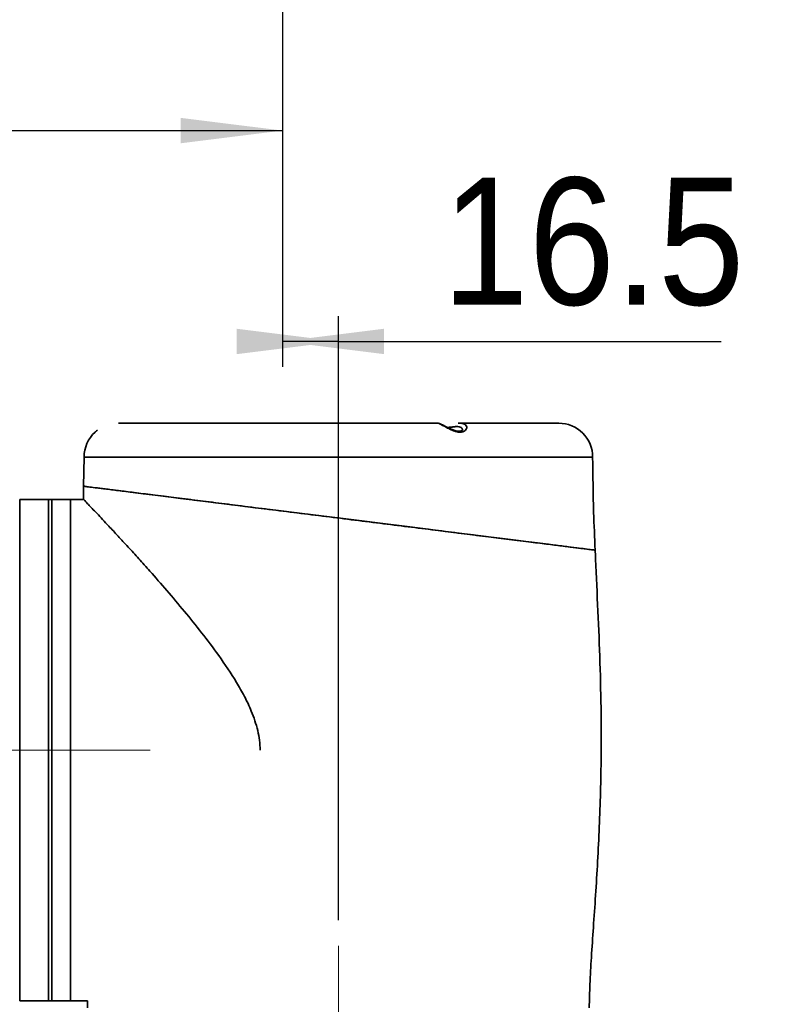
# Model space of a CAD drawing. Header units: millimetres. Extents: x 0 to 134, y 6 to 183.
# Tile 11 of 13: x 119 to 134, y 80 to 100. Entities that reach past the tile are written whole.
import ezdxf

# ---------------------------------------------------------------- set-up
doc = ezdxf.new("R2010")
doc.units = ezdxf.units.MM
doc.linetypes.add('CENTERX2', pattern=[20.32, 12.7, -2.54, 2.54, -2.54])
doc.layers.add('SLD-0', color=179, linetype='Continuous')
doc.layers.add('标注层', color=7, linetype='Continuous')
doc.styles.add('SLDTEXTSTYLE1', font='GOTHIC.TTF', dxfattribs={"width": 0.79431})
doc.styles.add('SLDTEXTSTYLE2', font='GOTHIC.TTF', dxfattribs={"width": 0.913})
doc.dimstyles.new('SLDDIMSTYLE0', dxfattribs={"dimtxt": 2.5, "dimasz": 3.5, "dimexe": 0, "dimexo": 0.0625, "dimtad": 2, "dimlfac": 15, "dimrnd": 1e-09, "dimzin": 12, "dimdsep": 46, "dimtxsty": 'SLDTEXTSTYLE1', "dimblk1": 'NONE', "dimblk2": 'NONE', "dimsah": 1, "dimcen": 0.09, "dimadec": 0, "dimazin": 3, "dimtfac": 1, "dimtofl": 0, "dimtmove": 0, "dimatfit": 3, "dimldrblk": 'NONE', "dimfxl": 0, "dimfrac": 2, "dimtolj": 1, "dimtzin": 12, "dimarcsym": 0})
doc.dimstyles.new('SLDDIMSTYLE1', dxfattribs={"dimtxt": 2.5, "dimasz": 3.5, "dimexe": 0, "dimexo": 0.0625, "dimtad": 2, "dimdec": 1, "dimlfac": 15, "dimrnd": 1e-09, "dimzin": 12, "dimdsep": 46, "dimtxsty": 'SLDTEXTSTYLE1', "dimblk1": 'NONE', "dimblk2": 'NONE', "dimsah": 1, "dimcen": 0.09, "dimadec": 0, "dimazin": 3, "dimtfac": 1, "dimtofl": 0, "dimtmove": 0, "dimatfit": 3, "dimldrblk": 'NONE', "dimfxl": 0, "dimfrac": 2, "dimtolj": 1, "dimtzin": 12, "dimarcsym": 0})

# ---------------------------------------------------------------- blocks, each defined once
blk = doc.blocks.new('_D_1')
at = {"layer": '标注层'}
for p, q in [((112.803, 88.648), (112.803, 68.889)), ((124.913, 76.571), (124.913, 68.889)), ((112.803, 69.389), (124.913, 69.389))]:
    blk.add_line(p, q, dxfattribs=at)
for points in [[(112.803, 69.389), (114.803, 69.139), (114.803, 69.639)], [(124.913, 69.389), (122.913, 69.639), (122.913, 69.139)]]:
    blk.add_solid(points, dxfattribs=at)
at = {"layer": '标注层', "insert": (114.551, 72.611), "char_height": 2.5, "attachment_point": 1, "style": 'SLDTEXTSTYLE2'}
blk.add_mtext('181.65', dxfattribs=at)
blk = doc.blocks.new('_NONE')
blk = doc.blocks.new('_D_2')
at = {"layer": '标注层'}
for p, q in [((123.813, 128.848), (123.813, 97.172)), ((112.803, 94.211), (112.803, 98.172)), ((112.803, 97.672), (95.139, 97.672)), ((112.803, 97.672), (123.813, 97.672))]:
    blk.add_line(p, q, dxfattribs=at)
for points in [[(112.803, 97.672), (114.803, 97.422), (114.803, 97.922)], [(123.813, 97.672), (121.813, 97.922), (121.813, 97.422)]]:
    blk.add_solid(points, dxfattribs=at)
at = {"layer": '标注层', "insert": (95.139, 100.895), "char_height": 2.5, "attachment_point": 1, "style": 'SLDTEXTSTYLE2'}
blk.add_mtext('165.15', dxfattribs=at)
blk = doc.blocks.new('_D_3')
at = {"layer": '标注层'}
for p, q in [((123.813, 128.848), (123.813, 93.023)), ((124.913, 82.135), (124.913, 94.023)), ((124.913, 93.523), (123.813, 93.523)), ((124.913, 93.523), (132.439, 93.523))]:
    blk.add_line(p, q, dxfattribs=at)
for points in [[(124.913, 93.523), (122.913, 93.773), (122.913, 93.273)], [(123.813, 93.523), (125.813, 93.273), (125.813, 93.773)]]:
    blk.add_solid(points, dxfattribs=at)
at = {"layer": '标注层', "insert": (126.956, 96.745), "char_height": 2.5, "attachment_point": 1, "style": 'SLDTEXTSTYLE2'}
blk.add_mtext('16.5', dxfattribs=at)

msp = doc.modelspace()

# ---------------------------------------------------------------- linework, layer by layer
at = {"layer": 'SLD-0', "color": 179, "linetype": 'Continuous', "lineweight": 35}
for p, q in [((126.87934, 91.91483), (120.58572, 91.91483)), ((126.90444, 91.90707), (126.90198, 91.90814)), ((126.92474, 91.89781), (126.91196, 91.90364)), ((126.96206, 91.87962), (126.92474, 91.89781)), ((127.01974, 91.85042), (126.96206, 91.87962)), ((127.08534, 91.8179), (127.01974, 91.85042)), ((129.24625, 91.91483), (127.27496, 91.91483)), ((120.17857, 91.77877), (120.15896, 91.76414)), ((127.14883, 91.7895), (127.08534, 91.8179)), ((127.20485, 91.76936), (127.14883, 91.7895)), ((127.2553, 91.75799), (127.20485, 91.76936)), ((127.29469, 91.75643), (127.2553, 91.75799)), ((127.32483, 91.76264), (127.29469, 91.75643)), ((127.34544, 91.7742), (127.32483, 91.76264)), ((127.35323, 91.78357), (127.34544, 91.7742)), ((127.35325, 91.78326), (127.35323, 91.78357)), ((119.91292, 91.24816), (119.9023, 90.67371)), ((119.9023, 90.67362), (119.89749, 90.41392)), ((119.91046, 90.67347), (119.91665, 90.67269)), ((119.91665, 90.67269), (119.96099, 90.66715)), ((119.96099, 90.66715), (120.04115, 90.65713)), ((120.04115, 90.65713), (120.15265, 90.64319)), ((120.15265, 90.64319), (120.29647, 90.62522)), ((120.29647, 90.62522), (120.47719, 90.60263)), ((120.47719, 90.60263), (120.68966, 90.57607)), ((120.68966, 90.57607), (120.92614, 90.54651)), ((120.92614, 90.54651), (121.18966, 90.51357)), ((121.18966, 90.51357), (121.48708, 90.47639)), ((121.48708, 90.47639), (121.80895, 90.43616)), ((118.64959, 90.31483), (118.63625, 90.31483)), ((119.21292, 90.41483), (118.64959, 90.41483)), ((118.64959, 90.41483), (118.64959, 80.54816)), ((119.27959, 90.41483), (119.21292, 90.41483)), ((119.21292, 90.41483), (119.21292, 80.54816)), ((119.64625, 90.41483), (119.27959, 90.41483)), ((119.27959, 80.54816), (119.27959, 90.41483)), ((119.90219, 90.41483), (119.64625, 90.41483)), ((119.64625, 90.41483), (119.64625, 80.54816)), ((121.80895, 90.43616), (122.14583, 90.39405)), ((122.14583, 90.39405), (122.50159, 90.34958)), ((122.50159, 90.34958), (122.88471, 90.30169)), ((122.88471, 90.30169), (123.28246, 90.25197)), ((123.28246, 90.25197), (123.68378, 90.2018)), ((123.68378, 90.2018), (124.09365, 90.15057)), ((124.09365, 90.15057), (124.52128, 90.09712)), ((124.52128, 90.09712), (124.9519, 90.04329)), ((124.9519, 90.04329), (125.3725, 89.99071)), ((125.3725, 89.99071), (125.79009, 89.93852)), ((125.79009, 89.93852), (126.2136, 89.88557)), ((126.2136, 89.88557), (126.62778, 89.8338)), ((126.62778, 89.8338), (127.01827, 89.78499)), ((127.01827, 89.78499), (127.39433, 89.73798)), ((127.39433, 89.73798), (127.76352, 89.69184)), ((127.76352, 89.69184), (128.11186, 89.64829)), ((128.11186, 89.64829), (128.42608, 89.60902)), ((128.42608, 89.60902), (128.71612, 89.57276)), ((128.71612, 89.57276), (128.9872, 89.53888)), ((128.9872, 89.53888), (129.22838, 89.50873)), ((129.22838, 89.50873), (129.43061, 89.48345)), ((129.43061, 89.48345), (129.6019, 89.46204)), ((129.6019, 89.46204), (129.74449, 89.44421)), ((129.74449, 89.44421), (129.85185, 89.43079)), ((129.85185, 89.43079), (129.93338, 89.4206)), ((129.93338, 89.4206), (129.96107, 89.41714)), ((118.63625, 80.64816), (118.64959, 80.64816)), ((118.64959, 80.54816), (119.21292, 80.54816)), ((119.21292, 80.54816), (119.27959, 80.54816)), ((119.27959, 80.54816), (119.64625, 80.54816)), ((119.64625, 80.54816), (119.97922, 80.54816)), ((119.97613, 80.54896), (119.97959, 80.41483))]:
    msp.add_line(p, q, dxfattribs=at)
at = {"layer": 'SLD-0', "color": 8, "linetype": 'Continuous', "lineweight": 35}
msp.add_line((129.91292, 91.24816), (119.91292, 91.24816), dxfattribs=at)
at = {"layer": 'SLD-0', "color": 179, "linetype": 'Continuous', "lineweight": 35}
for centre, start, end in [((129.24625, 91.24816), 359.999985, 90), ((120.57959, 91.24816), 132.430193, 180.000015)]:
    msp.add_arc(centre, 0.66667, start, end, dxfattribs=at)
at = {"layer": 'SLD-0', "color": 8, "linetype": 'Continuous', "lineweight": 35}
for points, knots in [([(127.27031, 91.91401), (127.29453, 91.9138), (127.34556, 91.91337), (127.39934, 91.89596), (127.43315, 91.86547), (127.44081, 91.82315), (127.42107, 91.78322), (127.38296, 91.75361), (127.3359, 91.73704), (127.26961, 91.73824), (127.19024, 91.75947), (127.104, 91.79761), (127.01289, 91.84554), (126.93569, 91.8871), (126.88394, 91.91159), (126.87674, 91.91365), (126.87347, 91.91458)], [0, 0, 0, 0, 0.06607143, 0.13921805, 0.21210582, 0.29064302, 0.37716375, 0.42045708, 0.47828457, 0.53577701, 0.59074711, 0.6688666, 0.75034702, 0.84333738, 0.9289315, 1, 1, 1, 1]), ([(127.35057, 91.77914), (127.35082, 91.78737), (127.35142, 91.80687), (127.33088, 91.83098), (127.29145, 91.84708), (127.23375, 91.84944), (127.1667, 91.84237), (127.10408, 91.83382), (127.06973, 91.83291), (127.05582, 91.83254)], [0, 0, 0, 0, 0.11278084, 0.26718944, 0.4180988, 0.57637162, 0.73724523, 0.89360481, 1, 1, 1, 1])]:
    msp.add_open_spline(points, degree=3, knots=knots, dxfattribs=at)
at = {"layer": 'SLD-0', "color": 179, "linetype": 'Continuous', "lineweight": 35}
for points, knots in [([(120.15896, 91.76414), (120.15332, 91.75964), (120.13999, 91.74902), (120.13491, 91.74459), (120.13198, 91.74203)], [0, 0, 0, 0, 0.42320822, 1, 1, 1, 1]), ([(129.96243, 89.4172), (129.95114, 89.66526), (129.92339, 90.27525), (129.91682, 90.88586), (129.91292, 91.24816)], [0, 0, 0, 0, 0.40666386, 1, 1, 1, 1]), ([(129.96107, 89.41714), (129.95488, 89.41792), (129.94248, 89.41946), (129.84499, 89.43165), (129.69168, 89.45081), (129.47659, 89.4777), (129.20627, 89.51149), (128.88326, 89.55187), (128.50989, 89.59854), (128.09249, 89.65071), (127.6354, 89.70785), (127.14287, 89.76942), (126.62206, 89.83452), (126.07913, 89.90238), (125.5202, 89.97225), (124.95273, 90.04318), (124.38416, 90.11426), (123.82189, 90.18454), (123.27289, 90.25316), (122.74482, 90.31917), (122.24541, 90.3816), (121.78011, 90.43976), (121.35534, 90.49286), (120.97809, 90.54001), (120.65129, 90.58086), (120.37919, 90.61488), (120.16656, 90.64145), (120.01534, 90.66036), (119.92251, 90.67196), (119.91377, 90.67305), (119.90957, 90.67358)], [0, 0, 0, 0, 0.03538467, 0.07088268, 0.10626782, 0.14164653, 0.17713775, 0.21251764, 0.24802567, 0.28364577, 0.31915521, 0.35494271, 0.39084307, 0.42663163, 0.46269109, 0.49886471, 0.53492439, 0.57113001, 0.60745108, 0.64365594, 0.67981131, 0.71608282, 0.75223673, 0.78816167, 0.82420248, 0.86012595, 0.89574303, 0.9314749, 0.96709115, 1, 1, 1, 1]), ([(123.37511, 85.48149), (123.37164, 85.54634), (123.36468, 85.67606), (123.31549, 85.93687), (123.2176, 86.22856), (123.0691, 86.54153), (122.85828, 86.91214), (122.57364, 87.33291), (122.22445, 87.79565), (121.88004, 88.22115), (121.53782, 88.62603), (121.23796, 88.96847), (120.9851, 89.25125), (120.77441, 89.48324), (120.577, 89.69783), (120.41005, 89.87728), (120.27348, 90.0229), (120.16294, 90.14003), (120.06879, 90.2393), (119.99357, 90.31826), (119.94018, 90.37416), (119.9069, 90.40891), (119.90373, 90.41222), (119.90218, 90.41384)], [0, 0, 0, 0, 0.02256674, 0.04514102, 0.0922243, 0.12971351, 0.16722923, 0.24388735, 0.31307253, 0.38226352, 0.45348566, 0.52469497, 0.57422109, 0.62374114, 0.67447458, 0.725198, 0.76440234, 0.80360212, 0.84385194, 0.88409666, 0.9233676, 0.96263555, 1, 1, 1, 1]), ([(129.84625, 80.41483), (129.84916, 80.56799), (129.85542, 80.89846), (129.88842, 81.42452), (129.92801, 82.00815), (129.97128, 82.63641), (130.02571, 83.52386), (130.07515, 84.66929), (130.08663, 85.93109), (130.06348, 87.0755), (130.0243, 88.09304), (129.98411, 88.87383), (129.96645, 89.31643), (129.96243, 89.4172)], [0, 0, 0, 0, 0.05099661, 0.11003215, 0.17545037, 0.2457653, 0.31969062, 0.47146444, 0.62741353, 0.73970998, 0.8525264, 0.96642502, 1, 1, 1, 1])]:
    msp.add_open_spline(points, degree=3, knots=knots, dxfattribs=at)
at = {"layer": '标注层', "linetype": 'CENTERX2', "lineweight": 18}
for p, q in [((121.21292, 85.48149), (116.64959, 85.48149)), ((124.91292, 77.07149), (124.91292, 81.63483))]:
    msp.add_line(p, q, dxfattribs=at)

# ---------------------------------------------------------------- dimensions: what is measured, and where the dimension line sits
at = {"layer": '标注层'}
for base, p1, p2, dimstyle, picture, middle in [((112.80292, 97.67196), (123.81292, 129.34816), (112.80292, 93.71149), 'SLDDIMSTYLE0', '_D_2', (99.44645, 97.67196)), ((124.91292, 93.52279), (123.81292, 129.34816), (124.91292, 81.63483), 'SLDDIMSTYLE1', '_D_3', (129.69729, 93.52279)), ((112.80292, 69.38879), (124.91292, 77.07149), (112.80292, 89.14816), 'SLDDIMSTYLE0', '_D_1', (118.85792, 69.38879))]:
    dim = msp.add_linear_dim(base=base, p1=p1, p2=p2, dimstyle=dimstyle, dxfattribs=at)
    dim.commit()
    dim.dimension.update_dxf_attribs({"geometry": picture, "text_midpoint": middle, "dimtype": 160})

doc.saveas('drawing.dxf')
